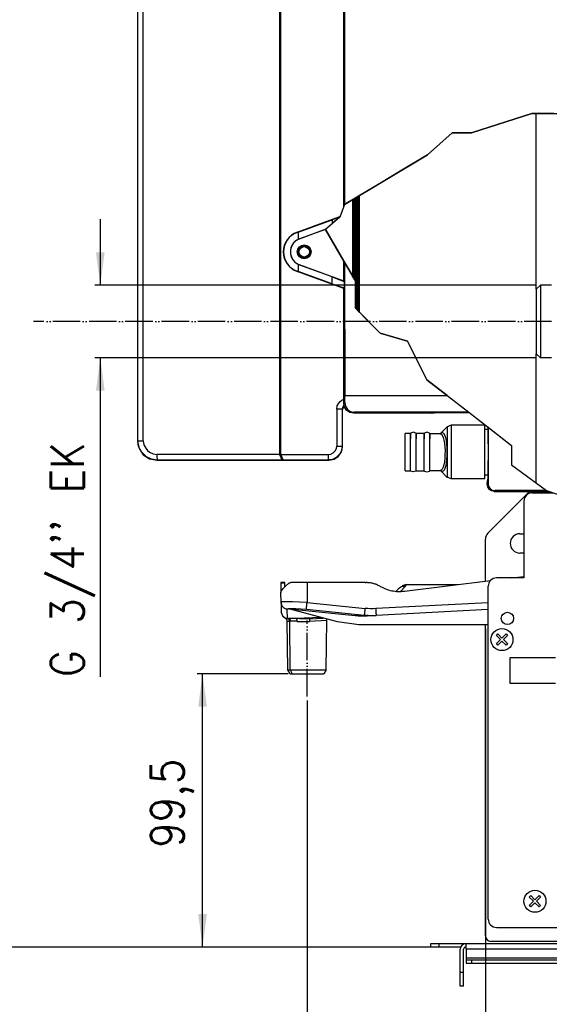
# Model space of a CAD drawing. Extents: x 2294 to 4489, y 2818 to 4211.
# Tile 5 of 32: x 2574 to 2767, y 3382 to 3741. Entities that reach past the tile are written whole.
import ezdxf

# ---------------------------------------------------------------- set-up
doc = ezdxf.new("R2010")
doc.units = 0
doc.linetypes.add('PHANTOM', pattern=[13, 10, -1, 0, -1, 0, -1])
doc.layers.get('0').update_dxf_attribs({"linetype": 'CONTINUOUS'})
doc.layers.add('1', color=7, linetype='CONTINUOUS')
doc.styles.add('CONVERTER_11', font='txt.shx', dxfattribs={"width": 0.9})
doc.dimstyles.new('ME10_DIM_32', dxfattribs={"dimtxt": 12, "dimasz": 12, "dimexe": 2, "dimexo": 1.5, "dimgap": 2, "dimtad": 1, "dimtxsty": 'CONVERTER_11', "dimsah": 1, "dimcen": 0.09, "dimclrd": 2, "dimclre": 2, "dimclrt": 2, "dimazin": 3, "dimtfac": 1, "dimtdec": 4, "dimtofl": 0, "dimtmove": 0, "dimatfit": 3, "dimtolj": 1, "dimtzin": 0})
doc.dimstyles.new('ME10_DIM_33', dxfattribs={"dimtxt": 12, "dimasz": 12, "dimexe": 2, "dimexo": 1.5, "dimgap": 2, "dimtad": 1, "dimtxsty": 'CONVERTER_11', "dimsah": 1, "dimcen": 0.09, "dimclrd": 2, "dimclre": 2, "dimclrt": 2, "dimazin": 3, "dimtfac": 1, "dimtdec": 4, "dimtofl": 0, "dimtmove": 0, "dimatfit": 3, "dimtolj": 1, "dimtzin": 0})
doc.dimstyles.new('ME10_DIM_34', dxfattribs={"dimtxt": 12, "dimasz": 12, "dimexe": 2, "dimexo": 1.5, "dimgap": 2, "dimtad": 1, "dimtxsty": 'CONVERTER_11', "dimsah": 1, "dimcen": 0.09, "dimclrd": 2, "dimclre": 2, "dimclrt": 2, "dimazin": 3, "dimtfac": 1, "dimtdec": 4, "dimtofl": 0, "dimtmove": 0, "dimatfit": 3, "dimtolj": 1, "dimtzin": 0})
doc.dimstyles.new('ME10_DIM_35', dxfattribs={"dimtxt": 12, "dimasz": 12, "dimexe": 2, "dimexo": 1.5, "dimgap": 2, "dimtad": 1, "dimtxsty": 'CONVERTER_11', "dimsah": 1, "dimcen": 0.09, "dimclrd": 2, "dimclre": 2, "dimclrt": 2, "dimazin": 3, "dimtfac": 1, "dimtdec": 4, "dimtofl": 0, "dimtmove": 0, "dimatfit": 3, "dimtolj": 1, "dimtzin": 0})
doc.dimstyles.new('ME10_DIM_36', dxfattribs={"dimtxt": 12, "dimasz": 12, "dimexe": 2, "dimexo": 1.5, "dimgap": 2, "dimtad": 1, "dimtxsty": 'CONVERTER_11', "dimsah": 1, "dimcen": 0.09, "dimclrd": 2, "dimclre": 2, "dimclrt": 2, "dimazin": 3, "dimtfac": 1, "dimtdec": 4, "dimtofl": 0, "dimtmove": 0, "dimatfit": 3, "dimtolj": 1, "dimtzin": 0})
doc.dimstyles.new('ME10_DIM_37', dxfattribs={"dimtxt": 12, "dimasz": 12, "dimexe": 2, "dimexo": 1.5, "dimgap": 2, "dimtad": 1, "dimtxsty": 'CONVERTER_11', "dimsah": 1, "dimcen": 0.09, "dimclrd": 2, "dimclre": 2, "dimclrt": 2, "dimazin": 3, "dimtfac": 1, "dimtdec": 4, "dimtofl": 0, "dimtmove": 0, "dimatfit": 3, "dimtolj": 1, "dimtzin": 0})
doc.dimstyles.new('ME10_DIM_41', dxfattribs={"dimtxt": 12, "dimasz": 12, "dimexe": 2, "dimexo": 1.5, "dimgap": 2, "dimtad": 1, "dimtxsty": 'CONVERTER_11', "dimsah": 1, "dimcen": 0.09, "dimclrd": 2, "dimclre": 2, "dimclrt": 2, "dimazin": 3, "dimtfac": 1, "dimtdec": 4, "dimtofl": 0, "dimtmove": 0, "dimatfit": 3, "dimtolj": 1, "dimtzin": 0})

# ---------------------------------------------------------------- blocks, each defined once
blk = doc.blocks.new('*D24')
at = {"layer": '1', "color": 2, "linetype": 'CONTINUOUS'}
for p, q in [((2459.59, 3964.24), (2310.06, 3964.24)), ((2312.06, 3964.24), (2312.06, 3402.97)), ((2725.05, 3402.97), (2310.06, 3402.97))]:
    blk.add_line(p, q, dxfattribs=at)
at = {"layer": '1', "color": 2}
for points in [[(2313.64, 3952.24), (2310.48, 3952.24), (2312.06, 3964.24)], [(2310.48, 3414.97), (2313.64, 3414.97), (2312.06, 3402.97)]]:
    blk.add_solid(points, dxfattribs=at)
at = {"layer": '1', "color": 2, "insert": (2310.06, 3658.31), "char_height": 12, "attachment_point": 7, "rotation": 90, "style": 'CONVERTER_11'}
blk.add_mtext('558', dxfattribs=at)
blk = doc.blocks.new('*D25')
at = {"layer": '1', "color": 2, "linetype": 'CONTINUOUS'}
for p, q in [((2459.7, 3920.89), (2350.73, 3920.89)), ((2352.73, 3920.89), (2352.73, 3402.97)), ((2725.05, 3402.97), (2350.73, 3402.97))]:
    blk.add_line(p, q, dxfattribs=at)
at = {"layer": '1', "color": 2}
for points in [[(2354.31, 3908.89), (2351.15, 3908.89), (2352.73, 3920.89)], [(2351.15, 3414.97), (2354.31, 3414.97), (2352.73, 3402.97)]]:
    blk.add_solid(points, dxfattribs=at)
at = {"layer": '1', "color": 2, "insert": (2350.73, 3629.92), "char_height": 12, "attachment_point": 7, "rotation": 90, "style": 'CONVERTER_11'}
blk.add_mtext('515', dxfattribs=at)
blk = doc.blocks.new('*D26')
at = {"layer": '1', "color": 2, "linetype": 'CONTINUOUS'}
for p, q in [((2459.95, 3874.54), (2391.56, 3874.54)), ((2393.56, 3874.54), (2393.56, 3402.97)), ((2722.05, 3402.97), (2391.56, 3402.97))]:
    blk.add_line(p, q, dxfattribs=at)
at = {"layer": '1', "color": 2}
for points in [[(2395.14, 3862.54), (2391.98, 3862.54), (2393.56, 3874.54)], [(2391.98, 3414.97), (2395.14, 3414.97), (2393.56, 3402.97)]]:
    blk.add_solid(points, dxfattribs=at)
at = {"layer": '1', "color": 2, "insert": (2391.56, 3551.43), "char_height": 12, "attachment_point": 7, "rotation": 90, "style": 'CONVERTER_11'}
blk.add_mtext('468', dxfattribs=at)
blk = doc.blocks.new('*D27')
at = {"layer": '1', "color": 2, "linetype": 'CONTINUOUS'}
for p, q in [((2459.91, 3633.76), (2434.42, 3633.76)), ((2436.42, 3402.97), (2436.42, 3633.76)), ((2725.05, 3402.97), (2434.42, 3402.97))]:
    blk.add_line(p, q, dxfattribs=at)
at = {"layer": '1', "color": 2}
for points in [[(2438, 3621.76), (2434.84, 3621.76), (2436.42, 3633.76)], [(2434.84, 3414.97), (2438, 3414.97), (2436.42, 3402.97)]]:
    blk.add_solid(points, dxfattribs=at)
at = {"layer": '1', "color": 2, "insert": (2434.42, 3495.75), "char_height": 12, "attachment_point": 7, "rotation": 90, "style": 'CONVERTER_11'}
blk.add_mtext('228', dxfattribs=at)
blk = doc.blocks.new('*D28')
at = {"layer": '1', "color": 2, "linetype": 'CONTINUOUS'}
for p, q in [((2743.55, 3518.83), (2743.55, 3277.13)), ((2678.58, 3492.73), (2678.58, 3277.13)), ((2743.55, 3279.13), (2678.58, 3279.13))]:
    blk.add_line(p, q, dxfattribs=at)
at = {"layer": '1', "color": 2}
for points in [[(2690.58, 3280.71), (2690.58, 3277.55), (2678.58, 3279.13)], [(2731.55, 3277.55), (2731.55, 3280.71), (2743.55, 3279.13)]]:
    blk.add_solid(points, dxfattribs=at)
at = {"layer": '1', "color": 2, "insert": (2702.07, 3281.13), "char_height": 12, "attachment_point": 7, "rotation": 0.0001, "style": 'CONVERTER_11'}
blk.add_mtext('65', dxfattribs=at)
blk = doc.blocks.new('*D29')
at = {"layer": '1', "color": 2, "linetype": 'CONTINUOUS'}
for p, q in [((2671.69, 3502.46), (2638.55, 3502.46)), ((2640.55, 3402.97), (2640.55, 3502.46)), ((2725.05, 3402.97), (2638.55, 3402.97))]:
    blk.add_line(p, q, dxfattribs=at)
at = {"layer": '1', "color": 2}
for points in [[(2642.13, 3490.46), (2638.97, 3490.46), (2640.55, 3502.46)], [(2638.97, 3414.97), (2642.13, 3414.97), (2640.55, 3402.97)]]:
    blk.add_solid(points, dxfattribs=at)
at = {"layer": '1', "color": 2, "insert": (2637.35, 3439.17), "char_height": 12, "attachment_point": 7, "rotation": 90, "style": 'CONVERTER_11'}
blk.add_mtext('99,5', dxfattribs=at)
blk = doc.blocks.new('*D33')
at = {"layer": '1', "color": 2, "linetype": 'CONTINUOUS'}
for p, q in [((2603.33, 3667.98), (2603.33, 3643.98)), ((2762.05, 3643.98), (2601.33, 3643.98)), ((2762.05, 3617.54), (2601.33, 3617.54)), ((2603.33, 3617.54), (2603.33, 3501.34))]:
    blk.add_line(p, q, dxfattribs=at)
at = {"layer": '1', "color": 2}
for points in [[(2601.75, 3655.98), (2604.91, 3655.98), (2603.33, 3643.98)], [(2604.91, 3605.54), (2601.75, 3605.54), (2603.33, 3617.54)]]:
    blk.add_solid(points, dxfattribs=at)
at = {"layer": '1', "color": 2, "insert": (2601.33, 3501.34), "char_height": 12, "attachment_point": 7, "rotation": 90, "style": 'CONVERTER_11'}
blk.add_mtext("G 3/4'' EK", dxfattribs=at)
blk = doc.blocks.new('SL')
at = {"linetype": 'CONTINUOUS'}
h = blk.add_hatch(dxfattribs=at)
h.set_pattern_fill('_USER', color=253, scale=0.220971, angle=45, pattern_type=0)
h.set_pattern_definition([(45, (0, 0), (-0.15625, 0.15625), [])])
h.paths.add_polyline_path([(2695.17, 3675.121), (2695.17, 3647.301), (2696.176, 3645.56), (2696.176, 3635.56), (2697.67, 3634.066), (2697.67, 3676.621)])
at = {"color": 7, "linetype": 'CONTINUOUS'}
for p, q in [((2668.552, 3927.912), (2668.552, 3582.352)), ((2669.059, 3582.361), (2669.059, 3927.903)), ((2616.884, 3923.046), (2616.884, 3587.219)), ((2692.194, 3909.64), (2692.266, 3673.379)), ((2691.97, 3672.611), (2691.97, 3840.801)), ((2762.052, 3642.48), (2762.052, 3706.491)), ((2697.67, 3634.066), (2697.67, 3676.621)), ((2674.954, 3663.27), (2690.554, 3668.948)), ((2675.307, 3663.296), (2687.777, 3667.773)), ((2690.467, 3668.723), (2687.777, 3667.773)), ((2675.826, 3660.874), (2685.546, 3664.46)), ((2685.352, 3664.292), (2675.842, 3660.831)), ((2674.987, 3663.18), (2675.307, 3663.296)), ((2675.307, 3663.296), (2675.307, 3660.648)), ((2675.621, 3660.793), (2675.307, 3660.648)), ((2675.826, 3660.874), (2675.621, 3660.793)), ((2675.307, 3651.616), (2675.621, 3651.471)), ((2675.307, 3651.616), (2675.307, 3648.968)), ((2675.621, 3651.471), (2675.826, 3651.39)), ((2687.777, 3646.981), (2675.826, 3651.39)), ((2675.842, 3651.434), (2692.022, 3645.545)), ((2692.022, 3645.545), (2692.022, 3652.749)), ((2692.273, 3652.315), (2692.288, 3603.797)), ((2691.97, 3642.801), (2674.954, 3648.994)), ((2675.307, 3648.968), (2674.987, 3649.084)), ((2687.777, 3644.491), (2675.307, 3648.968)), ((2687.777, 3646.981), (2690.467, 3645.973)), ((2687.777, 3644.491), (2690.467, 3643.541)), ((2690.467, 3645.973), (2691.768, 3645.464)), ((2690.467, 3643.541), (2691.768, 3643.104)), ((2691.768, 3645.464), (2692.224, 3645.257)), ((2691.768, 3643.104), (2692.224, 3642.979)), ((2692.224, 3642.979), (2691.97, 3642.801)), ((2691.97, 3600.899), (2691.97, 3642.801)), ((2692.224, 3645.257), (2692.022, 3645.545)), ((2763.552, 3643.98), (2762.052, 3642.48)), ((2762.052, 3642.48), (2762.052, 3619.039)), ((2763.552, 3643.98), (2763.552, 3624.149)), ((2767.631, 3643.98), (2763.552, 3643.98)), ((2763.552, 3624.149), (2763.552, 3617.539)), ((2762.052, 3619.039), (2763.552, 3617.539)), ((2762.052, 3571.938), (2762.052, 3619.039)), ((2767.631, 3617.539), (2763.552, 3617.539)), ((2692.288, 3601.217), (2692.288, 3603.797)), ((2692.288, 3603.797), (2729.606, 3603.797)), ((2691.704, 3599.5), (2691.552, 3598.735)), ((2692.123, 3600.127), (2691.704, 3599.5)), ((2692.236, 3599.561), (2691.97, 3600.899)), ((2692.994, 3598.425), (2692.236, 3599.561)), ((2692.288, 3601.217), (2692.554, 3599.879)), ((2692.554, 3599.879), (2693.312, 3598.743)), ((2691.552, 3585.219), (2691.552, 3598.735)), ((2694.13, 3597.666), (2692.994, 3598.425)), ((2693.312, 3598.743), (2694.448, 3597.984)), ((2695.469, 3597.4), (2694.13, 3597.666)), ((2694.448, 3597.984), (2695.787, 3597.718)), ((2723.752, 3597.4), (2695.469, 3597.4)), ((2737.445, 3597.718), (2695.787, 3597.718)), ((2723.752, 3597.4), (2726.351, 3597.569)), ((2726.351, 3597.569), (2737.636, 3597.569)), ((2727.267, 3590.069), (2729.645, 3592.446)), ((2730.006, 3592.517), (2729.645, 3592.446)), ((2729.645, 3592.306), (2729.645, 3592.446)), ((2730.496, 3592.803), (2730.006, 3592.517)), ((2731.059, 3593.032), (2730.496, 3592.803)), ((2743.252, 3593.032), (2731.059, 3593.032)), ((2743.252, 3580.204), (2743.252, 3593.032)), ((2744.339, 3592.37), (2744.339, 3591.532)), ((2744.488, 3592.255), (2744.488, 3571.679)), ((2714.252, 3580.201), (2714.252, 3590.032)), ((2716.232, 3590.032), (2714.252, 3590.032)), ((2716.37, 3590.146), (2716.232, 3590.032)), ((2716.232, 3590.032), (2716.232, 3588.04)), ((2716.232, 3576.432), (2716.232, 3590.032)), ((2717.252, 3590.432), (2716.37, 3590.146)), ((2718.134, 3590.146), (2717.252, 3590.432)), ((2718.272, 3590.032), (2718.134, 3590.146)), ((2718.272, 3590.032), (2718.272, 3588.04)), ((2718.272, 3576.432), (2718.272, 3590.032)), ((2721.232, 3590.032), (2718.272, 3590.032)), ((2721.37, 3590.146), (2721.232, 3590.032)), ((2721.232, 3590.032), (2721.232, 3588.04)), ((2721.232, 3576.432), (2721.232, 3590.032)), ((2722.252, 3590.432), (2721.37, 3590.146)), ((2723.134, 3590.146), (2722.252, 3590.432)), ((2723.272, 3590.032), (2723.134, 3590.146)), ((2723.272, 3590.032), (2723.272, 3588.04)), ((2723.272, 3576.432), (2723.272, 3590.032)), ((2723.272, 3590.032), (2727.068, 3590.032)), ((2727.068, 3590.032), (2727.091, 3590.027)), ((2727.074, 3590.007), (2727.068, 3590.032)), ((2727.245, 3589.96), (2727.074, 3590.007)), ((2727.268, 3590.073), (2727.245, 3589.96)), ((2727.262, 3590.063), (2727.267, 3590.069)), ((2727.262, 3590.063), (2727.264, 3590.054)), ((2727.264, 3590.054), (2727.267, 3590.069)), ((2727.267, 3590.069), (2727.268, 3590.073)), ((2743.252, 3591.532), (2744.339, 3591.532)), ((2744.339, 3591.532), (2744.395, 3590.9)), ((2744.395, 3590.9), (2744.442, 3589.101)), ((2744.442, 3589.101), (2744.484, 3583.232)), ((2616.884, 3587.219), (2617.417, 3584.539)), ((2691.171, 3583.305), (2691.552, 3585.219)), ((2617.417, 3584.539), (2618.934, 3582.269)), ((2618.934, 3582.269), (2621.206, 3580.752)), ((2668.552, 3582.352), (2668.552, 3582.342)), ((2668.552, 3582.342), (2669.395, 3580.343)), ((2669.059, 3582.351), (2669.059, 3582.361)), ((2669.887, 3580.351), (2669.059, 3582.351)), ((2688.465, 3580.6), (2690.087, 3581.683)), ((2690.087, 3581.683), (2691.171, 3583.305)), ((2744.484, 3583.232), (2744.442, 3577.363)), ((2621.206, 3580.752), (2623.883, 3580.22)), ((2623.883, 3580.22), (2686.553, 3580.22)), ((2686.553, 3580.22), (2688.465, 3580.6)), ((2714.252, 3576.432), (2714.252, 3580.201)), ((2743.252, 3573.432), (2743.252, 3580.204)), ((2714.252, 3576.432), (2716.232, 3576.432)), ((2716.37, 3576.319), (2716.232, 3576.432)), ((2717.252, 3576.032), (2716.37, 3576.319)), ((2718.134, 3576.319), (2717.252, 3576.032)), ((2718.272, 3576.432), (2718.134, 3576.319)), ((2718.272, 3576.432), (2721.232, 3576.432)), ((2721.232, 3576.432), (2721.37, 3576.319)), ((2721.37, 3576.319), (2722.252, 3576.032)), ((2722.252, 3576.032), (2723.134, 3576.319)), ((2723.134, 3576.319), (2723.272, 3576.432)), ((2727.068, 3576.432), (2723.272, 3576.432)), ((2727.083, 3576.426), (2727.068, 3576.437)), ((2727.204, 3576.423), (2727.083, 3576.426)), ((2727.245, 3576.497), (2727.204, 3576.423)), ((2727.281, 3576.379), (2727.245, 3576.497)), ((2727.26, 3576.402), (2727.263, 3576.425)), ((2727.28, 3576.383), (2727.26, 3576.402)), ((2727.263, 3576.425), (2727.281, 3576.379)), ((2729.645, 3574.018), (2727.28, 3576.383)), ((2743.252, 3574.932), (2744.339, 3574.932)), ((2744.395, 3575.564), (2744.339, 3574.932)), ((2744.339, 3574.932), (2744.339, 3573.307)), ((2744.442, 3577.363), (2744.395, 3575.564)), ((2729.645, 3574.158), (2729.645, 3574.018)), ((2730.006, 3573.947), (2729.645, 3574.018)), ((2730.496, 3573.661), (2730.006, 3573.947)), ((2731.059, 3573.432), (2730.496, 3573.661)), ((2743.252, 3573.432), (2731.059, 3573.432)), ((2744.17, 3571.597), (2744.339, 3573.307)), ((2744.17, 3571.597), (2744.17, 3571.361)), ((2744.36, 3570.405), (2744.17, 3571.361)), ((2744.488, 3571.679), (2744.678, 3570.723)), ((2744.902, 3569.594), (2744.36, 3570.405)), ((2759.612, 3568.861), (2744.431, 3553.68)), ((2744.678, 3570.723), (2745.219, 3569.911)), ((2745.713, 3569.052), (2744.902, 3569.594)), ((2745.219, 3569.911), (2746.03, 3569.369)), ((2746.67, 3568.861), (2745.713, 3569.052)), ((2746.03, 3569.369), (2746.987, 3569.179)), ((2746.67, 3568.861), (2766.7, 3568.861)), ((2765.772, 3569.179), (2746.987, 3569.179)), ((2760.552, 3568.367), (2768.143, 3568.367)), ((2757.552, 3565.367), (2757.552, 3537.367)), ((2756.052, 3553.467), (2757.552, 3553.467)), ((2743.552, 3536.198), (2743.552, 3551.559)), ((2757.552, 3546.467), (2756.052, 3546.467)), ((2670.496, 3535.685), (2668.996, 3535.685)), ((2668.996, 3535.685), (2668.996, 3535.669)), ((2668.996, 3535.669), (2668.997, 3535.624)), ((2668.997, 3535.624), (2668.998, 3535.55)), ((2668.998, 3535.55), (2669, 3535.45)), ((2669, 3535.45), (2669.059, 3532.055)), ((2670.496, 3535.669), (2670.496, 3535.685)), ((2670.497, 3535.624), (2670.496, 3535.669)), ((2670.498, 3535.55), (2670.497, 3535.624)), ((2670.5, 3535.45), (2670.498, 3535.55)), ((2670.523, 3534.155), (2670.5, 3535.45)), ((2670.777, 3534.412), (2671.958, 3535.45)), ((2671.958, 3535.45), (2672.308, 3535.632)), ((2672.698, 3535.685), (2672.308, 3535.632)), ((2672.308, 3535.632), (2672.698, 3535.685)), ((2678.581, 3535.685), (2672.698, 3535.685)), ((2699.728, 3535.685), (2678.581, 3535.685)), ((2699.728, 3535.685), (2700.104, 3535.685)), ((2699.728, 3535.685), (2700.104, 3535.685)), ((2714.912, 3534.967), (2713.843, 3534.203)), ((2714.048, 3532.575), (2745.387, 3536.423)), ((2714.912, 3534.967), (2733.528, 3534.967)), ((2757.552, 3537.367), (2747.552, 3537.367)), ((2753.075, 3537.367), (2757.552, 3537.917)), ((2669.056, 3532.249), (2669.263, 3532.74)), ((2669.121, 3528.502), (2669.056, 3532.249)), ((2669.263, 3532.74), (2669.859, 3533.483)), ((2669.859, 3533.483), (2670.777, 3534.412)), ((2711.77, 3533.271), (2711.057, 3532.557)), ((2712.333, 3533.833), (2711.77, 3533.271)), ((2712.333, 3533.833), (2711.77, 3533.271)), ((2712.964, 3534.194), (2712.333, 3533.833)), ((2712.334, 3533.835), (2712.333, 3533.833)), ((2713.267, 3534.254), (2712.964, 3534.194)), ((2713.56, 3534.253), (2713.267, 3534.254)), ((2713.667, 3534.233), (2713.56, 3534.253)), ((2713.756, 3534.217), (2713.667, 3534.233)), ((2713.843, 3534.203), (2713.756, 3534.217)), ((2744.552, 3413.167), (2744.552, 3534.367)), ((2669.121, 3528.502), (2669.181, 3525.099)), ((2669.17, 3528.052), (2669.121, 3528.502)), ((2669.845, 3523.262), (2669.181, 3525.099)), ((2671.994, 3526.095), (2696.114, 3523.695)), ((2689.701, 3521.351), (2671.994, 3526.095)), ((2744.552, 3525.906), (2703.725, 3523.767)), ((2670.776, 3522.627), (2669.845, 3523.262)), ((2671.236, 3522.263), (2670.776, 3522.627)), ((2671.413, 3521.704), (2671.236, 3522.263)), ((2671.568, 3503.96), (2671.413, 3521.704)), ((2679.58, 3522.501), (2678.473, 3522.469)), ((2679.58, 3522.501), (2684.454, 3522.757)), ((2685.594, 3503.96), (2685.75, 3521.882)), ((2685.681, 3521.91), (2685.905, 3522.368)), ((2685.711, 3521.882), (2685.681, 3521.91)), ((2697.466, 3520.329), (2689.701, 3521.351)), ((2700.437, 3523.595), (2703.725, 3523.767)), ((2702.633, 3523.738), (2703.725, 3523.767)), ((2744.552, 3520.329), (2697.466, 3520.329)), ((2743.552, 3407.067), (2743.552, 3520.329)), ((2747.501, 3516.432), (2748.067, 3516.998)), ((2748.067, 3516.998), (2749.552, 3515.513)), ((2749.552, 3515.513), (2751.037, 3516.998)), ((2751.037, 3516.998), (2751.603, 3516.432)), ((2748.986, 3514.947), (2747.501, 3516.432)), ((2747.501, 3513.462), (2748.986, 3514.947)), ((2748.067, 3512.896), (2747.501, 3513.462)), ((2749.552, 3514.381), (2748.067, 3512.896)), ((2751.037, 3512.896), (2749.552, 3514.381)), ((2751.603, 3516.432), (2750.118, 3514.947)), ((2750.118, 3514.947), (2751.603, 3513.462)), ((2751.603, 3513.462), (2751.037, 3512.896)), ((2752.552, 3498.967), (2752.552, 3508.467)), ((2752.552, 3508.467), (2769.052, 3508.467)), ((2671.568, 3503.96), (2672.102, 3503.96)), ((2672.434, 3502.46), (2671.568, 3503.96)), ((2672.102, 3503.96), (2672.426, 3503.96)), ((2672.426, 3503.96), (2685.594, 3503.96)), ((2685.594, 3503.96), (2684.728, 3502.46)), ((2672.434, 3502.46), (2673.186, 3502.46)), ((2673.186, 3502.46), (2684.728, 3502.46)), ((2769.052, 3498.967), (2752.552, 3498.967)), ((2759.501, 3421.152), (2760.067, 3421.718)), ((2760.986, 3419.667), (2759.501, 3421.152)), ((2760.067, 3421.718), (2761.552, 3420.233)), ((2761.552, 3420.233), (2763.037, 3421.718)), ((2763.603, 3421.152), (2762.118, 3419.667)), ((2763.037, 3421.718), (2763.603, 3421.152)), ((2759.501, 3418.182), (2760.986, 3419.667)), ((2760.067, 3417.616), (2759.501, 3418.182)), ((2761.552, 3419.101), (2760.067, 3417.616)), ((2763.037, 3417.616), (2761.552, 3419.101)), ((2762.118, 3419.667), (2763.603, 3418.182)), ((2763.603, 3418.182), (2763.037, 3417.616)), ((2747.552, 3410.167), (2778.052, 3410.167)), ((2723.552, 3404.167), (2723.552, 3402.967)), ((2726.552, 3404.167), (2723.552, 3404.167)), ((2726.552, 3402.967), (2723.552, 3402.967)), ((2736.352, 3404.167), (2726.552, 3404.167)), ((2734.527, 3402.967), (2726.552, 3402.967)), ((2736.352, 3404.167), (2736.452, 3404.167)), ((2736.352, 3402.967), (2736.452, 3402.967)), ((2736.452, 3402.167), (2736.452, 3404.167)), ((2777.952, 3404.167), (2736.452, 3404.167)), ((2778.052, 3405.067), (2745.552, 3405.067)), ((2734.352, 3393.767), (2734.352, 3402.167)), ((2735.552, 3393.767), (2735.552, 3402.167)), ((2736.452, 3402.167), (2736.452, 3398.967)), ((2736.452, 3398.967), (2736.452, 3398.167)), ((2738.452, 3398.167), (2736.452, 3398.167)), ((2736.452, 3398.167), (2736.452, 3396.967)), ((2738.452, 3396.967), (2736.452, 3396.967)), ((2775.952, 3398.167), (2738.452, 3398.167)), ((2775.952, 3396.967), (2738.452, 3396.967)), ((2734.352, 3388.767), (2734.352, 3393.767)), ((2735.552, 3388.767), (2735.552, 3393.767)), ((2735.552, 3388.767), (2734.352, 3388.767))]:
    blk.add_line(p, q, dxfattribs=at)
at = {"color": 124, "linetype": 'CONTINUOUS'}
for p, q in [((2616.991, 3587.326), (2616.991, 3922.938)), ((2618.956, 3587.326), (2618.956, 3922.938)), ((2695.17, 3675.121), (2695.17, 3647.301)), ((2687.777, 3667.773), (2687.777, 3666.393)), ((2674.954, 3663.27), (2674.987, 3663.18)), ((2675.826, 3660.874), (2675.842, 3660.831)), ((2675.826, 3651.39), (2675.842, 3651.434)), ((2674.954, 3648.994), (2674.987, 3649.084)), ((2687.777, 3644.491), (2687.777, 3646.981)), ((2692.224, 3642.979), (2692.224, 3645.257)), ((2689.421, 3598.866), (2689.61, 3600.013)), ((2689.61, 3600.013), (2690.134, 3601.052)), ((2690.134, 3601.052), (2690.635, 3601.651)), ((2690.635, 3601.651), (2691.234, 3602.152)), ((2691.234, 3602.152), (2691.97, 3602.523)), ((2691.507, 3599.446), (2691.42, 3598.866)), ((2691.758, 3599.977), (2691.507, 3599.446)), ((2692.007, 3600.28), (2691.758, 3599.977)), ((2692.288, 3601.217), (2691.97, 3600.899)), ((2692.081, 3600.341), (2692.007, 3600.28)), ((2691.42, 3598.866), (2689.421, 3598.866)), ((2689.421, 3598.866), (2689.421, 3585.35)), ((2691.42, 3598.866), (2691.42, 3585.35)), ((2691.42, 3598.866), (2691.552, 3598.735)), ((2695.787, 3597.718), (2695.469, 3597.4)), ((2729.645, 3592.446), (2729.645, 3574.158)), ((2731.059, 3593.032), (2731.059, 3573.432)), ((2727.091, 3590.027), (2727.102, 3590.031)), ((2727.102, 3590.031), (2727.696, 3589.636)), ((2727.262, 3590.063), (2727.264, 3590.055)), ((2727.264, 3590.055), (2727.264, 3590.054)), ((2727.292, 3590.092), (2727.809, 3590.349)), ((2727.696, 3589.636), (2728.195, 3588.556)), ((2727.809, 3590.349), (2728.317, 3590.085)), ((2728.317, 3590.085), (2728.761, 3589.284)), ((2728.761, 3589.284), (2729.011, 3588.474)), ((2616.991, 3587.326), (2616.884, 3587.219)), ((2617.293, 3585.295), (2616.991, 3587.326)), ((2616.991, 3587.326), (2618.956, 3587.326)), ((2618.172, 3583.439), (2617.293, 3585.295)), ((2618.956, 3587.326), (2619.193, 3585.893)), ((2619.193, 3585.893), (2619.848, 3584.594)), ((2689.278, 3584.49), (2689.421, 3585.35)), ((2689.421, 3585.35), (2691.42, 3585.35)), ((2691.42, 3585.35), (2691.205, 3583.899)), ((2691.42, 3585.35), (2691.552, 3585.219)), ((2728.195, 3588.556), (2728.442, 3587.576)), ((2728.442, 3587.576), (2728.63, 3586.413)), ((2728.63, 3586.413), (2728.754, 3585.116)), ((2728.754, 3585.116), (2728.812, 3583.739)), ((2729.011, 3588.474), (2729.227, 3587.401)), ((2729.227, 3587.401), (2729.386, 3586.159)), ((2729.386, 3586.159), (2729.486, 3584.798)), ((2620.103, 3581.508), (2618.172, 3583.439)), ((2619.848, 3584.594), (2620.475, 3583.845)), ((2621.96, 3580.63), (2620.103, 3581.508)), ((2620.475, 3583.845), (2621.224, 3583.219)), ((2621.224, 3583.219), (2622.523, 3582.565)), ((2622.523, 3582.565), (2623.957, 3582.328)), ((2668.552, 3582.342), (2623.957, 3582.328)), ((2623.957, 3582.328), (2623.963, 3581.228)), ((2668.552, 3582.352), (2669.059, 3582.361)), ((2669.059, 3582.351), (2686.421, 3582.351)), ((2686.421, 3582.351), (2687.281, 3582.493)), ((2686.421, 3580.351), (2686.421, 3582.351)), ((2687.281, 3582.493), (2688.06, 3582.886)), ((2688.06, 3582.886), (2688.51, 3583.262)), ((2688.51, 3583.262), (2688.886, 3583.711)), ((2688.886, 3583.711), (2689.278, 3584.49)), ((2690.577, 3582.573), (2689.198, 3581.194)), ((2691.205, 3583.899), (2690.577, 3582.573)), ((2728.803, 3582.343), (2728.727, 3580.985)), ((2728.812, 3583.739), (2728.803, 3582.343)), ((2729.498, 3581.945), (2729.411, 3580.569)), ((2729.486, 3584.798), (2729.523, 3583.374)), ((2729.523, 3583.374), (2729.498, 3581.945)), ((2623.992, 3580.329), (2621.96, 3580.63)), ((2623.992, 3580.329), (2623.883, 3580.22)), ((2623.963, 3581.228), (2623.972, 3580.678)), ((2623.972, 3580.678), (2623.982, 3580.423)), ((2623.982, 3580.423), (2623.992, 3580.329)), ((2669.395, 3580.343), (2623.992, 3580.329)), ((2669.395, 3580.343), (2669.887, 3580.351)), ((2669.887, 3580.351), (2686.421, 3580.351)), ((2687.872, 3580.567), (2686.421, 3580.351)), ((2686.421, 3580.351), (2686.553, 3580.22)), ((2689.198, 3581.194), (2687.872, 3580.567)), ((2728.382, 3578.606), (2728.12, 3577.684)), ((2728.585, 3579.722), (2728.382, 3578.606)), ((2728.727, 3580.985), (2728.585, 3579.722)), ((2729.058, 3578.19), (2728.8, 3577.283)), ((2729.264, 3579.301), (2729.058, 3578.19)), ((2729.411, 3580.569), (2729.264, 3579.301)), ((2727.073, 3576.434), (2727.068, 3576.432)), ((2727.448, 3576.57), (2727.073, 3576.434)), ((2727.762, 3576.118), (2727.362, 3576.309)), ((2727.806, 3576.995), (2727.448, 3576.57)), ((2728.144, 3576.223), (2727.762, 3576.118)), ((2728.12, 3577.684), (2727.806, 3576.995)), ((2728.492, 3576.618), (2728.144, 3576.223)), ((2728.8, 3577.283), (2728.492, 3576.618)), ((2744.488, 3571.679), (2744.17, 3571.361)), ((2746.987, 3569.179), (2746.67, 3568.861)), ((2670.5, 3535.45), (2669, 3535.45)), ((2678.581, 3535.685), (2678.581, 3528.42)), ((2712.948, 3532.868), (2714.912, 3534.967)), ((2712.616, 3532.515), (2712.948, 3532.868)), ((2669.525, 3528.649), (2669.121, 3528.502)), ((2670.712, 3528.725), (2669.525, 3528.649)), ((2673.326, 3528.702), (2670.712, 3528.725)), ((2675.837, 3528.594), (2673.326, 3528.702)), ((2678.581, 3528.42), (2675.837, 3528.594)), ((2678.581, 3528.42), (2699.775, 3526.309)), ((2744.552, 3528.366), (2703.595, 3526.22)), ((2671.374, 3526.067), (2671.671, 3526.215)), ((2671.434, 3522.664), (2671.374, 3526.067)), ((2671.671, 3526.215), (2672.544, 3526.29)), ((2672.544, 3526.29), (2673.411, 3526.296)), ((2673.411, 3526.296), (2674.468, 3526.267)), ((2674.468, 3526.267), (2676.316, 3526.16)), ((2676.316, 3526.16), (2678.334, 3525.985)), ((2678.334, 3525.985), (2699.528, 3523.874)), ((2700.727, 3526.232), (2699.775, 3526.309)), ((2701.683, 3526.192), (2700.727, 3526.232)), ((2702.639, 3526.188), (2701.683, 3526.192)), ((2703.595, 3526.22), (2702.639, 3526.188)), ((2670.776, 3522.627), (2670.943, 3522.604)), ((2670.943, 3522.604), (2671.434, 3522.602)), ((2671.413, 3521.704), (2671.618, 3521.658)), ((2671.434, 3522.664), (2671.434, 3522.602)), ((2671.905, 3522.618), (2671.434, 3522.664)), ((2671.512, 3522.605), (2671.434, 3522.602)), ((2671.618, 3521.658), (2672.223, 3521.618)), ((2672.471, 3522.627), (2671.905, 3522.618)), ((2672.223, 3521.618), (2672.291, 3521.621)), ((2672.426, 3503.96), (2672.291, 3521.621)), ((2673.118, 3522.621), (2672.471, 3522.627)), ((2673.839, 3522.602), (2673.118, 3522.621)), ((2674.623, 3522.569), (2673.839, 3522.602)), ((2683.433, 3523.03), (2674.623, 3522.569)), ((2675.792, 3522.515), (2674.623, 3522.569)), ((2675.021, 3521.586), (2676.072, 3521.529)), ((2677.029, 3522.474), (2675.792, 3522.515)), ((2676.072, 3521.529), (2678.343, 3521.473)), ((2678.303, 3522.464), (2677.029, 3522.474)), ((2678.473, 3522.469), (2678.303, 3522.464)), ((2678.343, 3521.473), (2679.503, 3521.512)), ((2685.742, 3521.884), (2679.503, 3521.512)), ((2685.711, 3521.882), (2685.742, 3521.884)), ((2685.75, 3521.882), (2685.711, 3521.882)), ((2696.114, 3523.695), (2699.528, 3523.874)), ((2672.426, 3503.96), (2673.186, 3502.46)), ((2726.552, 3404.167), (2726.552, 3402.967)), ((2777.952, 3402.167), (2736.452, 3402.167)), ((2777.952, 3398.967), (2736.452, 3398.967)), ((2738.452, 3398.167), (2738.452, 3396.967)), ((2735.552, 3393.767), (2734.352, 3393.767))]:
    blk.add_line(p, q, dxfattribs=at)
at = {"color": 12, "linetype": 'CONTINUOUS'}
for p, q in [((2738.454, 3699.491), (2760.454, 3706.491)), ((2760.454, 3706.491), (2809.454, 3706.491)), ((2722.454, 3691.491), (2731.454, 3699.491)), ((2731.454, 3699.491), (2738.454, 3699.491)), ((2692.266, 3673.379), (2722.454, 3691.491)), ((2695.17, 3675.121), (2697.67, 3676.621)), ((2692.266, 3673.379), (2691.97, 3672.611)), ((2690.467, 3668.723), (2687.777, 3666.393)), ((2690.554, 3668.948), (2690.467, 3668.723)), ((2685.352, 3664.292), (2685.546, 3664.46)), ((2692.022, 3652.749), (2685.352, 3664.292)), ((2687.777, 3666.393), (2685.546, 3664.46)), ((2692.022, 3652.749), (2692.273, 3652.315)), ((2696.176, 3645.56), (2692.273, 3652.315)), ((2696.176, 3645.56), (2695.17, 3647.301)), ((2696.176, 3635.56), (2696.176, 3645.56)), ((2696.176, 3635.56), (2696.176, 3645.56)), ((2705.176, 3626.56), (2696.176, 3635.56)), ((2697.67, 3634.066), (2696.176, 3635.56)), ((2715.176, 3623.56), (2705.176, 3626.56)), ((2722.176, 3609.56), (2715.176, 3623.56)), ((2729.606, 3603.797), (2722.176, 3609.56)), ((2729.606, 3603.797), (2737.445, 3597.718)), ((2737.445, 3597.718), (2737.636, 3597.569)), ((2744.488, 3592.255), (2744.339, 3592.37)), ((2744.488, 3592.255), (2753.05, 3585.614)), ((2753.05, 3585.614), (2753.05, 3578.614)), ((2753.05, 3578.614), (2765.772, 3569.179)), ((2765.772, 3569.179), (2766.7, 3568.861))]:
    blk.add_line(p, q, dxfattribs=at)
at = {"color": 7, "linetype": 'CONTINUOUS'}
for centre, radius in [((2677.552, 3656.132), 2.5), ((2677.552, 3656.132), 2.25), ((2677.552, 3656.132), 1.9), ((2751.552, 3522.667), 2.25), ((2749.552, 3514.947), 4), ((2761.552, 3419.667), 4)]:
    blk.add_circle(centre, radius, dxfattribs=at)
for centre, radius, start, end in [((2677.552, 3656.132), 7.596, 110.00004, -110.00004), ((2677.552, 3656.132), 7.5, 110.00001, -110.00001), ((2677.552, 3656.132), 5.044, 116.43528, -116.43528), ((2677.552, 3656.132), 5, 110.00016, -110.00016), ((2760.552, 3565.367), 3, 90.00003, 179.99997), ((2746.552, 3551.559), 3, 134.99959, 179.99957), ((2756.052, 3549.967), 3.5, 90, -90), ((2747.552, 3534.367), 3, 90.00003, 179.99997), ((2747.552, 3413.167), 3, -179.99992, -90.00008), ((2745.552, 3407.067), 2, -179.99979, -90.00021), ((2736.352, 3402.167), 2, 90.00005, 179.99995), ((2736.352, 3402.167), 0.8, 90.00122, -179.99903)]:
    blk.add_arc(centre, radius, start, end, dxfattribs=at)
for points, knots in [([(2700.142, 3535.686), (2700.136, 3535.686), (2700.123, 3535.686), (2700.111, 3535.686), (2700.104, 3535.685)], [0, 0, 0, 0, 0.018692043, 0.037384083, 0.037384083, 0.037384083, 0.037384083]), ([(2705.097, 3534.372), (2704.711, 3534.573), (2703.938, 3534.976), (2702.693, 3535.38), (2701.41, 3535.642), (2700.54, 3535.671), (2700.104, 3535.685)], [0, 0, 0, 0, 1.3043423, 2.6087026, 3.9130753, 5.2174542, 5.2174542, 5.2174542, 5.2174542]), ([(2705.097, 3534.372), (2705.787, 3534.019), (2707.167, 3533.314), (2709.416, 3532.698), (2711.729, 3532.398), (2713.275, 3532.516), (2714.048, 3532.575)], [0, 0, 0, 0, 2.3194054, 4.6388477, 6.9583119, 9.2777802, 9.2777802, 9.2777802, 9.2777802]), ([(2714.809, 3534.853), (2714.533, 3534.838), (2713.981, 3534.807), (2713.473, 3534.587), (2713.22, 3534.477)], [0, 0, 0, 0, 0.8228274, 1.6449607, 1.6449607, 1.6449607, 1.6449607]), ([(2669.181, 3525.099), (2669.184, 3525.024), (2669.19, 3524.873), (2669.216, 3524.724), (2669.23, 3524.65)], [0, 0, 0, 0, 0.22634671, 0.45270776, 0.45270776, 0.45270776, 0.45270776]), ([(2696.114, 3523.695), (2696.833, 3523.637), (2698.272, 3523.522), (2699.715, 3523.57), (2700.437, 3523.595)], [0, 0, 0, 0, 2.1637255, 4.3274578, 4.3274578, 4.3274578, 4.3274578])]:
    blk.add_open_spline(points, degree=3, knots=knots, dxfattribs=at)
at = {"color": 124, "linetype": 'CONTINUOUS'}
for points, knots in [([(2669.17, 3528.052), (2669.216, 3527.882), (2669.307, 3527.54), (2669.577, 3527.08), (2669.931, 3526.683), (2670.363, 3526.373), (2670.85, 3526.151), (2671.2, 3526.095), (2671.374, 3526.067)], [0, 0, 0, 0, 0.5274883, 1.0552801, 1.5834725, 2.1120914, 2.641087, 3.1703429, 3.1703429, 3.1703429, 3.1703429]), ([(2678.415, 3526.766), (2678.427, 3526.886), (2678.453, 3527.141), (2678.493, 3527.541), (2678.536, 3527.972), (2678.566, 3528.269), (2678.581, 3528.42)], [0, 0, 0, 0, 0.3618145, 0.7686383, 1.2068402, 1.6617378, 1.6617378, 1.6617378, 1.6617378]), ([(2669.23, 3524.65), (2669.275, 3524.479), (2669.367, 3524.138), (2669.637, 3523.678), (2669.991, 3523.281), (2670.422, 3522.97), (2670.909, 3522.749), (2671.259, 3522.693), (2671.434, 3522.664)], [0, 0, 0, 0, 0.5274863, 1.0552761, 1.5834665, 2.1120834, 2.6410775, 3.1703324, 3.1703324, 3.1703324, 3.1703324]), ([(2678.334, 3525.985), (2678.337, 3526.012), (2678.346, 3526.092), (2678.362, 3526.252), (2678.386, 3526.485), (2678.405, 3526.665), (2678.415, 3526.766)], [0, 0, 0, 0, 0.08132399, 0.24337172, 0.48071511, 0.7854015, 0.7854015, 0.7854015, 0.7854015]), ([(2699.528, 3523.874), (2699.531, 3523.897), (2699.538, 3523.963), (2699.551, 3524.094), (2699.576, 3524.331), (2699.612, 3524.689), (2699.661, 3525.17), (2699.716, 3525.721), (2699.755, 3526.108), (2699.775, 3526.309)], [0, 0, 0, 0, 0.0683381, 0.2004418, 0.3936723, 0.7853929, 1.2784622, 1.8435742, 2.4471395, 2.4471395, 2.4471395, 2.4471395]), ([(2703.595, 3526.22), (2703.599, 3526.134), (2703.608, 3525.964), (2703.621, 3525.712), (2703.634, 3525.465), (2703.647, 3525.227), (2703.658, 3525.02), (2703.667, 3524.843), (2703.675, 3524.696), (2703.682, 3524.558), (2703.689, 3524.429), (2703.696, 3524.31), (2703.701, 3524.202), (2703.706, 3524.108), (2703.711, 3524.027), (2703.714, 3523.961), (2703.717, 3523.904), (2703.72, 3523.857), (2703.722, 3523.82), (2703.724, 3523.793), (2703.725, 3523.777), (2703.725, 3523.769), (2703.725, 3523.767)], [0, 0, 0, 0, 0.2576021, 0.5109958, 0.7582049, 0.9972531, 1.226164, 1.3816272, 1.5288323, 1.6672527, 1.7963619, 1.9156333, 2.0245405, 2.1225569, 2.1986663, 2.2652154, 2.3220736, 2.3691102, 2.4061948, 2.4331967, 2.4499855, 2.4564314, 2.4564314, 2.4564314, 2.4564314]), ([(2672.223, 3521.618), (2672.217, 3521.698), (2672.204, 3521.857), (2672.123, 3522.082), (2672, 3522.28), (2671.838, 3522.439), (2671.647, 3522.556), (2671.505, 3522.587), (2671.434, 3522.602)], [0, 0, 0, 0, 0.23936, 0.4761839, 0.7081135, 0.933789, 1.1532135, 1.3678611, 1.3678611, 1.3678611, 1.3678611]), ([(2671.905, 3522.618), (2671.837, 3522.616), (2671.706, 3522.612), (2671.575, 3522.607), (2671.512, 3522.605)], [0, 0, 0, 0, 0.2042684, 0.39369459, 0.39369459, 0.39369459, 0.39369459]), ([(2672.229, 3521.973), (2672.194, 3522.054), (2672.126, 3522.214), (2671.955, 3522.407), (2671.749, 3522.55), (2671.59, 3522.587), (2671.512, 3522.605)], [0, 0, 0, 0, 0.2625157, 0.5170095, 0.7627862, 1.0016801, 1.0016801, 1.0016801, 1.0016801]), ([(2672.422, 3522.289), (2672.387, 3522.331), (2672.318, 3522.415), (2672.191, 3522.512), (2672.054, 3522.584), (2671.955, 3522.607), (2671.905, 3522.618)], [0, 0, 0, 0, 0.16404488, 0.32268883, 0.47647256, 0.62663096, 0.62663096, 0.62663096, 0.62663096]), ([(2672.291, 3521.621), (2672.287, 3521.681), (2672.281, 3521.801), (2672.246, 3521.916), (2672.229, 3521.973)], [0, 0, 0, 0, 0.17979628, 0.35845442, 0.35845442, 0.35845442, 0.35845442]), ([(2672.636, 3521.635), (2672.576, 3521.633), (2672.461, 3521.628), (2672.346, 3521.624), (2672.291, 3521.621)], [0, 0, 0, 0, 0.17939553, 0.34564914, 0.34564914, 0.34564914, 0.34564914]), ([(2672.636, 3521.635), (2672.633, 3521.694), (2672.626, 3521.813), (2672.582, 3521.985), (2672.517, 3522.146), (2672.453, 3522.242), (2672.422, 3522.289)], [0, 0, 0, 0, 0.17852414, 0.3554569, 0.52920091, 0.69848703, 0.69848703, 0.69848703, 0.69848703]), ([(2675.021, 3521.586), (2674.581, 3521.609), (2673.786, 3521.65), (2672.991, 3521.64), (2672.636, 3521.635)], [0, 0, 0, 0, 1.3207609, 2.3854808, 2.3854808, 2.3854808, 2.3854808]), ([(2675.021, 3521.586), (2675.021, 3521.665), (2675.02, 3521.819), (2674.986, 3522.04), (2674.928, 3522.236), (2674.847, 3522.394), (2674.748, 3522.516), (2674.662, 3522.552), (2674.623, 3522.569)], [0, 0, 0, 0, 0.2368682, 0.4622653, 0.6673868, 0.8459475, 0.9960287, 1.1229241, 1.1229241, 1.1229241, 1.1229241]), ([(2679.505, 3522.208), (2679.502, 3522.158), (2679.495, 3522.052), (2679.493, 3521.883), (2679.495, 3521.701), (2679.5, 3521.576), (2679.503, 3521.512)], [0, 0, 0, 0, 0.14958482, 0.31977163, 0.50437427, 0.69662782, 0.69662782, 0.69662782, 0.69662782]), ([(2679.58, 3522.501), (2679.571, 3522.495), (2679.545, 3522.477), (2679.533, 3522.411), (2679.514, 3522.322), (2679.508, 3522.249), (2679.505, 3522.208)], [0, 0, 0, 0, 0.03128664, 0.09236266, 0.18624003, 0.31059478, 0.31059478, 0.31059478, 0.31059478]), ([(2699.528, 3523.874), (2700.045, 3523.828), (2701.078, 3523.735), (2702.115, 3523.733), (2702.633, 3523.732)], [0, 0, 0, 0, 1.5548239, 3.1096984, 3.1096984, 3.1096984, 3.1096984])]:
    blk.add_open_spline(points, degree=3, knots=knots, dxfattribs=at)
at = {"layer": '1', "color": 12, "linetype": 'CONTINUOUS'}
for p, q in [((2760.454, 3706.491), (2738.454, 3699.491)), ((2768.454, 3706.491), (2760.454, 3706.491)), ((2731.454, 3699.491), (2722.454, 3691.491)), ((2738.454, 3699.491), (2731.454, 3699.491)), ((2722.454, 3691.491), (2712.454, 3685.491)), ((2712.454, 3685.491), (2705.634, 3681.399)), ((2705.634, 3681.399), (2692.266, 3673.379)), ((2692.266, 3673.379), (2690.467, 3668.723)), ((2690.467, 3668.723), (2685.352, 3664.292)), ((2685.352, 3664.292), (2692.022, 3652.749)), ((2692.022, 3652.749), (2696.176, 3645.56)), ((2696.176, 3645.56), (2696.176, 3635.56)), ((2696.176, 3635.56), (2701.176, 3630.56)), ((2701.176, 3630.56), (2705.176, 3626.56)), ((2705.176, 3626.56), (2715.176, 3623.56)), ((2715.176, 3623.56), (2722.176, 3609.56)), ((2722.176, 3609.56), (2737.445, 3597.718)), ((2737.445, 3597.718), (2746.374, 3590.792)), ((2746.374, 3590.792), (2753.05, 3585.614)), ((2753.05, 3585.614), (2753.05, 3578.614)), ((2753.05, 3578.614), (2765.772, 3569.179)), ((2765.772, 3569.179), (2782.052, 3563.603))]:
    blk.add_line(p, q, dxfattribs=at)
at = {"layer": '1', "color": 2, "linetype": 'PHANTOM'}
for p, q in [((2767.631, 3630.759), (2579.059, 3630.759)), ((2678.581, 3494.235), (2678.581, 3521.882))]:
    blk.add_line(p, q, dxfattribs=at)
at = {"layer": '1'}
for base, p1, p2, text, dimstyle, picture, middle in [((2312.06, 3964.241), (2726.552, 3402.967), (2461.09, 3964.241), '558', 'ME10_DIM_32', '*D24', (2304.06, 3672.707)), ((2352.728, 3920.891), (2726.552, 3402.967), (2461.2, 3920.891), '515', 'ME10_DIM_33', '*D25', (2344.728, 3642.522)), ((2393.564, 3874.543), (2723.552, 3402.967), (2461.453, 3874.543), '468', 'ME10_DIM_34', '*D26', (2385.564, 3565.833)), ((2436.42, 3402.967), (2461.408, 3633.757), (2726.552, 3402.967), '228', 'ME10_DIM_35', '*D27', (2428.42, 3510.153)), ((2640.553, 3402.967), (2673.186, 3502.46), (2726.552, 3402.967), '99,5', 'ME10_DIM_37', '*D29', (2631.953, 3455.666))]:
    dim = blk.add_linear_dim(base=base, p1=p1, p2=p2, angle=90, text=text, dimstyle=dimstyle, dxfattribs=at)
    dim.commit()
    dim.dimension.update_dxf_attribs({"geometry": picture, "text_midpoint": middle, "text_rotation": 90})
dim = blk.add_aligned_dim(p1=(2763.552, 3617.539), p2=(2763.552, 3643.98), distance=160.223, text="G 3/4'' EK", dimstyle='ME10_DIM_41', dxfattribs=at)
dim.commit()
dim.dimension.update_dxf_attribs({"geometry": '*D33', "text_midpoint": (2595.328, 3546.344), "text_rotation": 90})
dim = blk.add_linear_dim(base=(2743.552, 3279.132), p1=(2678.581, 3494.235), p2=(2743.552, 3520.329), text='65', dimstyle='ME10_DIM_36', dxfattribs=at)
dim.commit()
dim.dimension.update_dxf_attribs({"geometry": '*D28', "text_midpoint": (2711.066, 3287.132), "text_rotation": 0.00014})

msp = doc.modelspace()

# ---------------------------------------------------------------- block references
msp.add_blockref('SL', (0, 0))

doc.saveas('drawing.dxf')
